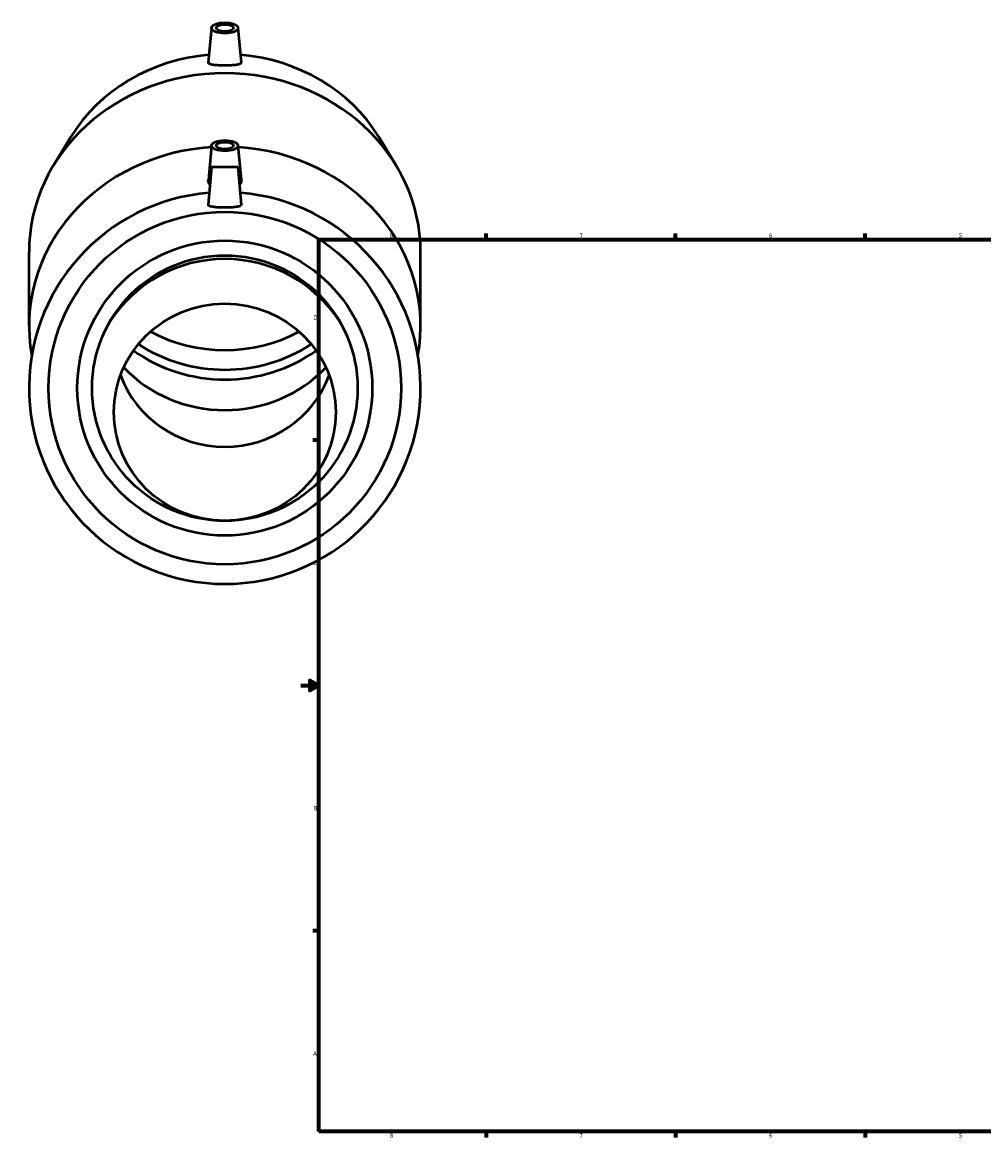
# Model space of a CAD drawing. Header units: inches. Extents: x -6.1 to 77.5, y -34.7 to 57.2.
# Tile 2 of 6: x -6.1 to 15.4, y 0.6 to 25.9. Entities that reach past the tile are written whole.
import ezdxf

# ---------------------------------------------------------------- set-up
doc = ezdxf.new("R2010")
doc.units = ezdxf.units.IN
doc.header["$MEASUREMENT"] = 0
doc.layers.add('Border (ANSI)', color=7, linetype='Continuous', lineweight=70)
doc.layers.add('Visible (ANSI)', color=7, linetype='Continuous', lineweight=50)
doc.styles.add('Note Text (ANSI)', font='tahoma.ttf')

# ---------------------------------------------------------------- blocks, each defined once
blk = doc.blocks.new('Borders Default Border')
at = {"layer": 'Border (ANSI)'}
for p, q in [((4.25, 21), (4.25, 21.134)), ((8.5, 21), (8.5, 21.134)), ((12.75, 21), (12.75, 21.134)), ((21.25, 21), (21.25, 21.134)), ((25.5, 21), (25.5, 21.134)), ((29.75, 21), (29.75, 21.134)), ((0.5, 16.5), (0.366, 16.5)), ((33.5, 16.5), (33.634, 16.5)), ((0.5, 5.5), (0.366, 5.5)), ((33.5, 5.5), (33.634, 5.5)), ((4.25, 1), (4.25, 0.866)), ((8.5, 1), (8.5, 0.866)), ((12.75, 1), (12.75, 0.866)), ((21.25, 1), (21.25, 0.866)), ((25.5, 1), (25.5, 0.866)), ((29.75, 1), (29.75, 0.866))]:
    blk.add_line(p, q, dxfattribs=at)
at = {"layer": 'Border (ANSI)', "flags": 128}
for points in [[(17, 21.4), (17, 21), (16.885, 21.2), (17.115, 21.2), (17, 21)], [(0.5, 1), (0.5, 21), (33.5, 21), (33.5, 1), (0.5, 1)], [(0.1, 11), (0.5, 11), (0.3, 11.115), (0.3, 10.885), (0.5, 11)], [(33.9, 11), (33.5, 11), (33.7, 11.115), (33.7, 10.885), (33.5, 11)], [(17, 0.6), (17, 1), (16.885, 0.8), (17.115, 0.8), (17, 1)]]:
    blk.add_lwpolyline(points, dxfattribs=at)
at = {"layer": 'Border (ANSI)', "color": 5, "true_color": 0x0000ff, "char_height": 0.0945, "attachment_point": 7, "style": 'Note Text (ANSI)'}
for s, insert in [('8', (2.094, 21.038)), ('7', (6.346, 21.04)), ('6', (10.595, 21.038)), ('5', (14.847, 21.038)), ('4', (19.092, 21.04)), ('3', (23.346, 21.038)), ('2', (27.596, 21.04)), ('1', (31.854, 21.04)), ('D', (0.378, 19.203)), ('D', (33.553, 19.203)), ('C', (0.378, 13.701)), ('C', (33.552, 13.701)), ('B', (0.384, 8.203)), ('B', (33.558, 8.203)), ('A', (0.373, 2.703)), ('A', (33.547, 2.703)), ('8', (2.094, 0.863)), ('7', (6.346, 0.866)), ('6', (10.595, 0.864)), ('5', (14.847, 0.864)), ('4', (19.092, 0.866)), ('3', (23.346, 0.864)), ('2', (27.596, 0.866)), ('1', (31.854, 0.866))]:
    blk.add_mtext(s, dxfattribs=dict(at, insert=insert))

msp = doc.modelspace()

# ---------------------------------------------------------------- linework, layer by layer
at = {"layer": 'Visible (ANSI)'}
for p, q in [((-1.903, 25.746), (-1.978, 24.968)), ((-1.313, 25.746), (-1.239, 24.968)), ((-5.059, 23.298), (-5.443, 22.669)), ((1.843, 23.298), (2.226, 22.669)), ((-1.903, 23.108), (-1.977, 22.336)), ((-1.313, 23.108), (-1.239, 22.336)), ((-1.903, 22.627), (-1.978, 21.777)), ((-1.903, 22.627), (-1.313, 22.627)), ((-1.313, 22.627), (-1.239, 21.777)), ((-5.998, 19.066), (-5.998, 20.716)), ((2.782, 19.066), (2.782, 20.716))]:
    msp.add_line(p, q, dxfattribs=at)
for radius in [3.951, 3.307, 2.976]:
    msp.add_circle((-1.608, 17.667), radius, dxfattribs=at)
for centre, radius, start, end in [((-1.608, 17.667), 4.39, 94.525, 85.475), ((-1.608, 17.497), 3.064, 32.5491, 147.4509)]:
    msp.add_arc(centre, radius, start, end, dxfattribs=at)
for centre, major_axis, ratio in [((-1.608, 25.741), (0.295, 0), 0.406737), ((-1.608, 25.741), (0.197, 0), 0.406737), ((-1.608, 23.103), (0.295, 0), 0.406737), ((-1.608, 23.103), (-0.197, 0), 0.406737), ((-1.608, 17.126), (2.489, 0), 0.978148)]:
    msp.add_ellipse(centre, major_axis=major_axis, ratio=ratio, dxfattribs=at)
for centre, major_axis, ratio, start_param, end_param in [((-1.608, 25.634), (0.0787, 0), 0.406737, 1.132268, 2.009325), ((-1.608, 21.54), (3.951, 0), 0.913545, 1.660419, 2.633034), ((-1.608, 21.54), (3.951, 0), 0.913545, 0.508558, 1.481174), ((-1.608, 20.716), (-4.39, 0), 0.913545, 3.141593, 6.283185), ((-1.608, 19.066), (-4.39, 0), 0.913545, 4.780543, 6.450456), ((-1.608, 22.995), (-0.0787, 0), 0.406737, 4.27386, 5.150918), ((-1.608, 19.066), (4.39, 0), 0.913545, 6.115914, 7.785827), ((-1.608, 21.54), (-3.307, 0), 0.913545, 1.041566, 2.100026), ((-1.608, 20.881), (-3.307, 0), 0.913545, 0.902723, 2.238869), ((-1.608, 21.101), (-3.307, 0), 0.913545, 0.944328, 2.197265), ((-1.608, 18.784), (-2.489, 0), 0.978148, 0.347288, 2.794304), ((-1.608, 19.893), (-2.976, 0), 0.913545, 0.70471, 2.436883)]:
    msp.add_ellipse(centre, major_axis=major_axis, ratio=ratio, start_param=start_param, end_param=end_param, dxfattribs=at)
for points, knots in [([(-1.978, 24.968), (-1.978, 24.968), (-1.978, 24.968), (-1.979, 24.958), (-1.97, 24.948), (-1.933, 24.932), (-1.904, 24.925), (-1.838, 24.915), (-1.797, 24.911), (-1.705, 24.906), (-1.655, 24.905), (-1.561, 24.905), (-1.511, 24.906), (-1.42, 24.911), (-1.378, 24.915), (-1.312, 24.925), (-1.284, 24.932), (-1.246, 24.948), (-1.238, 24.958), (-1.239, 24.968)], [2.809379, 2.809379, 2.809379, 2.809379, 2.809999, 2.809999, 3.178719, 3.178719, 3.547439, 3.547439, 3.905678, 3.905678, 4.263916, 4.263916, 4.622155, 4.622155, 4.980393, 4.980393, 5.349113, 5.349113, 5.717833, 5.717833, 5.717833, 5.717833]), ([(-1.939, 22.226), (-1.942, 22.229), (-1.945, 22.233), (-1.967, 22.262), (-1.977, 22.291), (-1.978, 22.324), (-1.978, 22.33), (-1.977, 22.336)], [2.4041142, 2.4041142, 2.4041142, 2.4041142, 2.4571043, 2.4571043, 2.8099992, 2.8099992, 2.88339, 2.88339, 2.88339, 2.88339]), ([(-1.239, 22.318), (-1.239, 22.291), (-1.249, 22.262), (-1.271, 22.233), (-1.274, 22.229), (-1.278, 22.226)], [0, 0, 0, 0, 0.3528949, 0.3528949, 0.405885, 0.405885, 0.405885, 0.405885]), ([(-1.239, 21.774), (-1.239, 21.765), (-1.249, 21.755), (-1.288, 21.739), (-1.316, 21.732), (-1.382, 21.722), (-1.423, 21.719), (-1.513, 21.714), (-1.562, 21.713), (-1.654, 21.713), (-1.703, 21.714), (-1.793, 21.719), (-1.834, 21.722), (-1.9, 21.732), (-1.929, 21.739), (-1.967, 21.755), (-1.977, 21.765), (-1.978, 21.775), (-1.978, 21.776), (-1.978, 21.777)], [0, 0, 0, 0, 0.352895, 0.352895, 0.70579, 0.70579, 1.055395, 1.055395, 1.405, 1.405, 1.754605, 1.754605, 2.104209, 2.104209, 2.457104, 2.457104, 2.809999, 2.809999, 2.846603, 2.846603, 2.846603, 2.846603])]:
    msp.add_open_spline(points, degree=3, knots=knots, dxfattribs=at)
for points in [[(-1.239, 24.968), (-1.239, 24.968), (-1.239, 24.968), (-1.239, 24.968)], [(-1.239, 22.336), (-1.239, 22.33), (-1.238, 22.324), (-1.239, 22.318)], [(-1.239, 21.777), (-1.238, 21.776), (-1.238, 21.775), (-1.239, 21.774)]]:
    msp.add_open_spline(points, degree=3, dxfattribs=at)

# ---------------------------------------------------------------- block references
msp.add_blockref('Borders Default Border', (0, 0))

doc.saveas('drawing.dxf')
